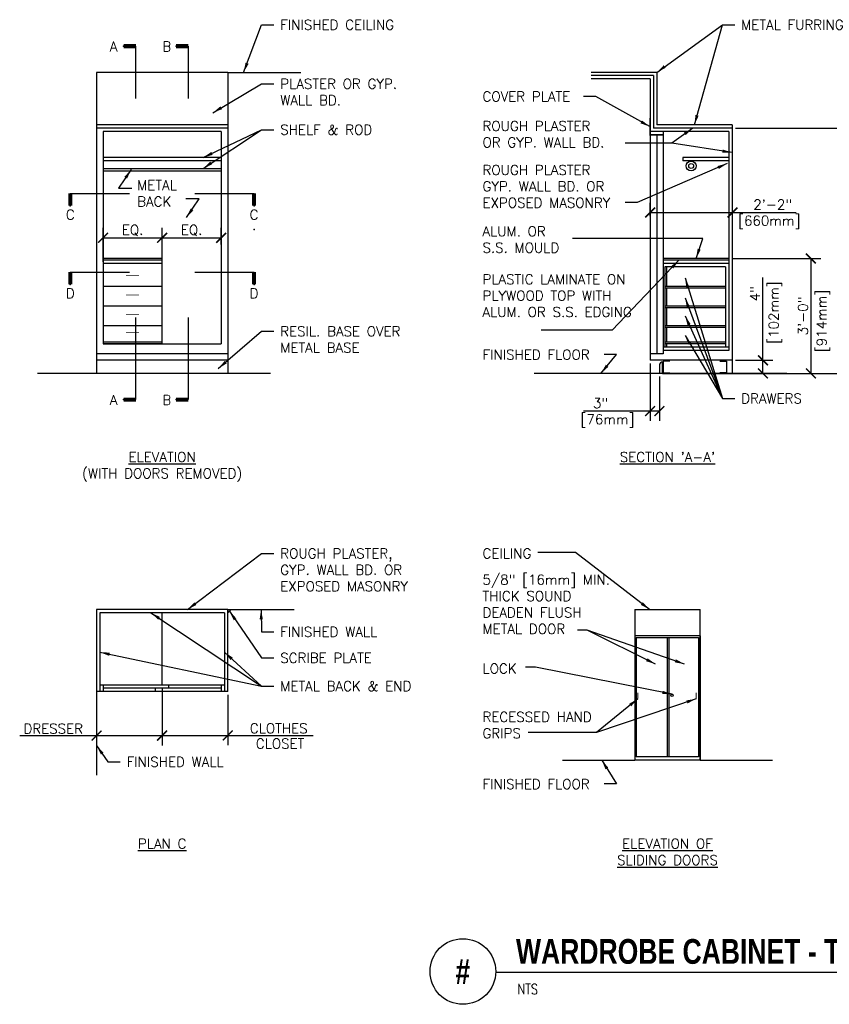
# Model space of a CAD drawing. Header units: inches. Extents: x 0.6 to 14.4, y 0.2 to 9.7.
# Tile 1 of 2: x 0.6 to 8.3, y 0.2 to 9.6. Entities that reach past the tile are written whole.
import ezdxf
from ezdxf.enums import TextEntityAlignment as Align

# ---------------------------------------------------------------- set-up
doc = ezdxf.new("R2010")
doc.units = ezdxf.units.IN
doc.header["$MEASUREMENT"] = 0
doc.header["$PDSIZE"] = -1
doc.layers.get('Defpoints').update_dxf_attribs({"color": 2})
for name, color, linetype in [('A-DETL-DIMS', 2, 'Continuous'), ('A-DETL-HEVY', 5, 'Continuous'), ('A-DETL-MEDM', 4, 'Continuous'), ('A-DETL-TEXT', 2, 'Continuous'), ('A-DETL-THIN', 2, 'Continuous')]:
    doc.layers.add(name, color=color, linetype=linetype)
doc.styles.add('BOLD', font='bold.shx', dxfattribs={"width": 0.9})
doc.styles.add('Romans', font='romans.shx')
doc.dimstyles.new('ARROW', dxfattribs={"dimtxt": 0.09375, "dimasz": 0.09375, "dimexe": 0.0625, "dimexo": 0.0625, "dimgap": 0.09375, "dimtad": 0, "dimdec": 4, "dimzin": 0, "dimdsep": 46, "dimlunit": 4, "dimtxsty": 'Romans', "dimcen": 0.09375, "dimadec": 0, "dimazin": 0, "dimtfac": 1, "dimtdec": 4, "dimtofl": 0, "dimtmove": 0, "dimatfit": 3, "dimfxl": 1, "dimfrac": 2, "dimtolj": 1, "dimtzin": 0, "dimarcsym": 0})
doc.dimstyles.new('VA-Dims', dxfattribs={"dimtxt": 0.09375, "dimasz": 0.09375, "dimexe": 0.09375, "dimexo": 0.03125, "dimgap": 0.02, "dimtad": 1, "dimdec": 5, "dimzin": 0, "dimdsep": 46, "dimlunit": 4, "dimtxsty": 'Romans', "dimblk": 'ARCHTICK', "dimcen": 0.09375, "dimclrd": 256, "dimclre": 256, "dimclrt": 256, "dimadec": 0, "dimazin": 0, "dimtfac": 1, "dimtdec": 5, "dimtofl": 0, "dimtmove": 0, "dimatfit": 3, "dimfxl": 1, "dimfrac": 2, "dimtolj": 1, "dimtzin": 0, "dimlwd": -1, "dimlwe": -1, "dimarcsym": 0})

# ---------------------------------------------------------------- blocks, each defined once
blk = doc.blocks.new('_ArchTick')
at = {"color": 0, "linetype": 'ByBlock', "const_width": 0.15}
blk.add_lwpolyline([(-0.5, -0.5), (0.5, 0.5)], dxfattribs=at)
blk = doc.blocks.new('*D11')
at = {"layer": 'A-DETL-DIMS'}
for p, q in [((1.927, 3.198), (1.927, 2.6556)), ((2.552, 3.1355), (2.552, 2.6556)), ((1.927, 2.7493), (2.552, 2.7493)), ((2.552, 2.7493), (3.3643, 2.7493))]:
    blk.add_line(p, q, dxfattribs=at)
at = {"layer": 'Defpoints', "color": 0}
for p in [(1.927, 3.2292), (2.552, 3.1667), (2.552, 2.7493)]:
    blk.add_point(p, dxfattribs=at)
at = {"layer": 'A-DETL-DIMS', "xscale": 0.09375, "yscale": 0.09375, "zscale": 0.09375, "rotation": 180}
blk.add_blockref('_ArchTick', (1.927, 2.7493), dxfattribs=at)
at = {"layer": 'A-DETL-DIMS', "xscale": 0.09375, "yscale": 0.09375, "zscale": 0.09375}
blk.add_blockref('_ArchTick', (2.552, 2.7493), dxfattribs=at)
at = {"layer": 'A-DETL-DIMS', "insert": (3.0051, 2.8162), "char_height": 0.09375, "attachment_point": 5, "style": 'Romans'}
blk.add_mtext('\\A1; CLOTHES ', dxfattribs=at)
blk = doc.blocks.new('*D12')
at = {"layer": 'A-DETL-DIMS'}
for p, q in [((1.927, 3.198), (1.927, 2.6528)), ((1.302, 3.1355), (1.302, 2.6528)), ((1.302, 2.7466), (0.5701, 2.7466)), ((1.927, 2.7466), (1.302, 2.7466))]:
    blk.add_line(p, q, dxfattribs=at)
at = {"layer": 'Defpoints', "color": 0}
for p in [(1.927, 3.2292), (1.302, 3.1667), (1.927, 2.7466)]:
    blk.add_point(p, dxfattribs=at)
at = {"layer": 'A-DETL-DIMS', "xscale": 0.09375, "yscale": 0.09375, "zscale": 0.09375, "rotation": 180}
blk.add_blockref('_ArchTick', (1.302, 2.7466), dxfattribs=at)
at = {"layer": 'A-DETL-DIMS', "xscale": 0.09375, "yscale": 0.09375, "zscale": 0.09375}
blk.add_blockref('_ArchTick', (1.927, 2.7466), dxfattribs=at)
at = {"layer": 'A-DETL-DIMS', "insert": (0.8892, 2.8134), "char_height": 0.09375, "attachment_point": 5, "style": 'Romans'}
blk.add_mtext('\\A1;DRESSER', dxfattribs=at)
blk = doc.blocks.new('*D19')
at = {"layer": 'A-DETL-DIMS'}
for p, q in [((6.5751, 7.6942), (6.5751, 7.8241)), ((7.3599, 7.6999), (7.3599, 7.8241)), ((6.5751, 7.7304), (7.3599, 7.7304)), ((7.3599, 7.7304), (7.9668, 7.7304))]:
    blk.add_line(p, q, dxfattribs=at)
at = {"layer": 'Defpoints', "color": 0}
for p in [(7.3599, 7.7304), (6.5751, 7.663), (7.3599, 7.6687)]:
    blk.add_point(p, dxfattribs=at)
at = {"layer": 'A-DETL-DIMS', "xscale": 0.09375, "yscale": 0.09375, "zscale": 0.09375, "rotation": 180}
blk.add_blockref('_ArchTick', (6.5751, 7.7304), dxfattribs=at)
at = {"layer": 'A-DETL-DIMS', "xscale": 0.09375, "yscale": 0.09375, "zscale": 0.09375}
blk.add_blockref('_ArchTick', (7.3599, 7.7304), dxfattribs=at)
at = {"layer": 'A-DETL-DIMS', "insert": (7.7102, 7.8062), "char_height": 0.09375, "attachment_point": 5, "style": 'Romans'}
blk.add_mtext('\\A1; 2\'-2"', dxfattribs=at)
blk = doc.blocks.new('*D20')
at = {"layer": 'A-DETL-DIMS'}
for p, q in [((6.5751, 6.2917), (6.5751, 5.7445)), ((6.6632, 6.1667), (6.6632, 5.7445)), ((6.5751, 5.8383), (5.9391, 5.8383)), ((6.6632, 5.8383), (6.5751, 5.8383))]:
    blk.add_line(p, q, dxfattribs=at)
at = {"layer": 'Defpoints', "color": 0}
for p in [(6.5751, 6.323), (6.6632, 6.198), (6.6632, 5.8383)]:
    blk.add_point(p, dxfattribs=at)
at = {"layer": 'A-DETL-DIMS', "xscale": 0.09375, "yscale": 0.09375, "zscale": 0.09375, "rotation": 180}
blk.add_blockref('_ArchTick', (6.5751, 5.8383), dxfattribs=at)
at = {"layer": 'A-DETL-DIMS', "xscale": 0.09375, "yscale": 0.09375, "zscale": 0.09375}
blk.add_blockref('_ArchTick', (6.6632, 5.8383), dxfattribs=at)
at = {"layer": 'A-DETL-DIMS', "insert": (6.0707, 5.9141), "char_height": 0.09375, "attachment_point": 5, "style": 'Romans'}
blk.add_mtext('\\A1; 3" ', dxfattribs=at)
blk = doc.blocks.new('*D21')
at = {"layer": 'A-DETL-DIMS'}
for p, q in [((7.6497, 6.323), (7.6497, 7.0414)), ((7.3876, 6.323), (7.7435, 6.323)), ((7.6497, 6.198), (7.6497, 6.323)), ((7.3876, 6.198), (7.7435, 6.198))]:
    blk.add_line(p, q, dxfattribs=at)
at = {"layer": 'Defpoints', "color": 0}
for p in [(7.3563, 6.323), (7.3563, 6.198), (7.6497, 6.198)]:
    blk.add_point(p, dxfattribs=at)
at = {"layer": 'A-DETL-DIMS', "xscale": 0.09375, "yscale": 0.09375, "zscale": 0.09375}
for p, rotation in [((7.6497, 6.323), 90), ((7.6497, 6.198), 270)]:
    blk.add_blockref('_ArchTick', p, dxfattribs=dict(at, rotation=rotation))
at = {"layer": 'A-DETL-DIMS', "insert": (7.5739, 6.9567), "char_height": 0.09375, "attachment_point": 5, "rotation": 90, "style": 'Romans'}
blk.add_mtext('\\A1;4"', dxfattribs=at)
blk = doc.blocks.new('*D22')
at = {"layer": 'A-DETL-DIMS'}
for p, q in [((7.3563, 7.2917), (8.2001, 7.2917)), ((8.1063, 7.2917), (8.1063, 6.198)), ((6.6945, 6.198), (8.2001, 6.198))]:
    blk.add_line(p, q, dxfattribs=at)
at = {"layer": 'Defpoints', "color": 0}
for p in [(7.3251, 7.2917), (6.6632, 6.198), (8.1063, 6.198)]:
    blk.add_point(p, dxfattribs=at)
at = {"layer": 'A-DETL-DIMS', "xscale": 0.09375, "yscale": 0.09375, "zscale": 0.09375}
for p, rotation in [((8.1063, 7.2917), 90), ((8.1063, 6.198), 270)]:
    blk.add_blockref('_ArchTick', p, dxfattribs=dict(at, rotation=rotation))
at = {"layer": 'A-DETL-DIMS', "insert": (8.0305, 6.7448), "char_height": 0.09375, "attachment_point": 5, "rotation": 90, "style": 'Romans'}
blk.add_mtext('\\A1;3\'-0"', dxfattribs=at)
blk = doc.blocks.new('*D23')
at = {"layer": 'A-DETL-DIMS'}
for p, q in [((7.3876, 8.5343), (8.7001, 8.5343)), ((8.6063, 8.5343), (8.6063, 6.198)), ((7.0145, 6.198), (8.7001, 6.198))]:
    blk.add_line(p, q, dxfattribs=at)
at = {"layer": 'Defpoints', "color": 0}
for p in [(7.3563, 8.5343), (6.9833, 6.198), (8.6063, 6.198)]:
    blk.add_point(p, dxfattribs=at)
at = {"layer": 'A-DETL-DIMS', "xscale": 0.09375, "yscale": 0.09375, "zscale": 0.09375}
for p, rotation in [((8.6063, 8.5343), 90), ((8.6063, 6.198), 270)]:
    blk.add_blockref('_ArchTick', p, dxfattribs=dict(at, rotation=rotation))
at = {"layer": 'A-DETL-DIMS', "insert": (8.5305, 7.3661), "char_height": 0.09375, "attachment_point": 5, "rotation": 90, "style": 'Romans'}
blk.add_mtext('\\A1;7\'-6"', dxfattribs=at)
blk = doc.blocks.new('*D24')
at = {"layer": 'A-DETL-DIMS'}
for p, q in [((1.927, 7.2601), (1.927, 7.5831)), ((2.4895, 7.4269), (2.4895, 7.5831)), ((1.927, 7.4894), (2.4895, 7.4894))]:
    blk.add_line(p, q, dxfattribs=at)
at = {"layer": 'Defpoints', "color": 0}
for p in [(2.4895, 7.4894), (2.4895, 7.3956), (1.927, 7.2289)]:
    blk.add_point(p, dxfattribs=at)
at = {"layer": 'A-DETL-DIMS', "xscale": 0.09375, "yscale": 0.09375, "zscale": 0.09375, "rotation": 180}
blk.add_blockref('_ArchTick', (1.927, 7.4894), dxfattribs=at)
at = {"layer": 'A-DETL-DIMS', "xscale": 0.09375, "yscale": 0.09375, "zscale": 0.09375}
blk.add_blockref('_ArchTick', (2.4895, 7.4894), dxfattribs=at)
at = {"layer": 'A-DETL-DIMS', "insert": (2.2083, 7.5607), "char_height": 0.09375, "attachment_point": 5, "style": 'Romans'}
blk.add_mtext('\\A1;EQ.', dxfattribs=at)
blk = doc.blocks.new('*D25')
at = {"layer": 'A-DETL-DIMS'}
for p, q in [((1.3645, 7.2601), (1.3645, 7.5831)), ((1.927, 7.2601), (1.927, 7.5831)), ((1.3645, 7.4894), (1.927, 7.4894))]:
    blk.add_line(p, q, dxfattribs=at)
at = {"layer": 'Defpoints', "color": 0}
for p in [(1.927, 7.4894), (1.3645, 7.2289), (1.927, 7.2289)]:
    blk.add_point(p, dxfattribs=at)
at = {"layer": 'A-DETL-DIMS', "xscale": 0.09375, "yscale": 0.09375, "zscale": 0.09375, "rotation": 180}
blk.add_blockref('_ArchTick', (1.3645, 7.4894), dxfattribs=at)
at = {"layer": 'A-DETL-DIMS', "xscale": 0.09375, "yscale": 0.09375, "zscale": 0.09375}
blk.add_blockref('_ArchTick', (1.927, 7.4894), dxfattribs=at)
at = {"layer": 'A-DETL-DIMS', "insert": (1.6458, 7.5607), "char_height": 0.09375, "attachment_point": 5, "style": 'Romans'}
blk.add_mtext('\\A1;EQ.', dxfattribs=at)

msp = doc.modelspace()

# ---------------------------------------------------------------- hatches: boundary and pattern name
at = {"layer": 'A-DETL-MEDM'}
h = msp.add_hatch(color=256, dxfattribs=at)
h.paths.add_polyline_path([(2.552015, 3.947959), (2.584436, 3.947959), (2.552141, 3.915664)], flags=16)
h.paths.add_polyline_path([(2.552015, 3.947959), (2.584436, 3.947959), (2.552141, 3.915664)])
h.paths.add_polyline_path([(2.552141, 3.915664), (2.552015, 3.947959)], flags=0)

# ---------------------------------------------------------------- linework, layer by layer
at = {"layer": 'A-DETL-DIMS'}
msp.add_line((7.649747, 6.956709), (7.649747, 7.112041), dxfattribs=at)
at = {"layer": 'A-DETL-HEVY', "const_width": 0.007812}
msp.add_lwpolyline([(6.572138, 8.629238), (6.572138, 8.467455), (6.701146, 8.467455)], dxfattribs=at)
at = {"layer": 'A-DETL-HEVY'}
for points in [[(6.762441, 6.315519), (6.699941, 6.315519), (6.699941, 6.201679), (6.762441, 6.201679)], [(7.240402, 6.315519), (7.302902, 6.315519), (7.302902, 6.201679), (7.240402, 6.201679)]]:
    msp.add_lwpolyline(points, dxfattribs=at)
at = {"layer": 'A-DETL-MEDM'}
for p, q in [((1.302015, 9.065519), (1.302015, 6.197959)), ((2.552015, 9.065519), (1.302015, 9.065519)), ((2.552015, 9.065519), (3.249134, 9.065519)), ((2.552015, 9.065519), (2.552015, 6.197959)), ((6.63757, 9.065519), (6.01257, 9.065519)), ((6.60632, 9.034269), (6.01257, 9.034269)), ((6.60632, 9.034269), (6.60632, 8.534269)), ((6.63757, 9.065519), (6.63757, 8.565519)), ((6.57507, 9.003019), (6.01257, 9.003019)), ((6.57507, 9.003019), (6.57507, 6.322959)), ((2.552015, 8.565519), (1.302015, 8.565519)), ((7.35632, 8.565519), (6.63757, 8.565519)), ((7.35632, 8.565519), (7.35632, 6.322959)), ((2.552015, 8.534269), (1.302015, 8.534269)), ((1.364515, 8.503019), (1.364515, 6.479209)), ((2.489515, 8.503019), (1.364515, 8.503019)), ((2.489515, 8.503019), (2.489515, 6.479209)), ((7.32507, 8.503019), (6.57507, 8.503019)), ((6.70007, 8.471769), (6.57507, 8.471769)), ((7.35632, 8.534269), (6.60632, 8.534269)), ((6.63757, 8.471769), (6.63757, 6.385459)), ((6.70007, 8.503019), (6.70007, 6.385459)), ((7.32507, 8.503019), (7.32507, 6.416709)), ((2.489515, 8.253019), (1.364515, 8.253019)), ((2.489515, 8.253019), (1.364515, 8.253019)), ((2.489515, 8.221769), (1.364515, 8.221769)), ((7.32507, 8.253019), (6.88757, 8.253019)), ((6.88757, 8.253019), (6.88757, 8.221769)), ((7.32507, 8.221769), (6.88757, 8.221769)), ((1.364515, 8.150582), (2.489515, 8.150582)), ((1.364515, 8.127145), (2.489515, 8.127145)), ((1.927015, 7.291709), (1.364515, 7.291709)), ((1.927015, 7.276084), (1.364515, 7.276084)), ((1.927015, 7.244834), (1.364515, 7.244834)), ((1.927015, 6.479209), (1.927015, 7.291709)), ((7.32507, 7.291709), (6.70007, 7.291709)), ((7.32507, 7.276084), (6.70007, 7.276084)), ((7.32507, 7.244834), (6.70007, 7.244834)), ((6.715695, 7.213584), (6.715695, 6.447959)), ((7.29382, 7.213584), (6.715695, 7.213584)), ((6.73132, 7.213584), (6.73132, 7.026084)), ((7.29382, 7.213584), (7.29382, 6.447959)), ((1.927015, 7.026084), (1.364515, 7.026084)), ((7.29382, 7.026084), (6.715695, 7.026084)), ((7.29382, 7.010459), (6.715695, 7.010459)), ((6.73132, 7.010459), (6.73132, 6.838584)), ((1.927015, 6.838584), (1.364515, 6.838584)), ((7.29382, 6.838584), (6.715695, 6.838584)), ((7.29382, 6.822959), (6.715695, 6.822959)), ((6.73132, 6.822959), (6.73132, 6.651084)), ((1.927015, 6.651084), (1.364515, 6.651084)), ((7.29382, 6.651084), (6.715695, 6.651084)), ((7.29382, 6.635459), (6.715695, 6.635459)), ((6.73132, 6.635459), (6.73132, 6.494834)), ((1.927015, 6.494834), (1.364515, 6.494834)), ((1.364515, 6.479209), (2.489515, 6.479209)), ((1.927015, 6.479209), (1.364515, 6.479209)), ((7.29382, 6.494834), (6.715695, 6.494834)), ((7.29382, 6.479209), (6.715695, 6.479209)), ((6.73132, 6.479209), (6.73132, 6.447959)), ((2.552015, 6.385459), (1.302015, 6.385459)), ((6.70007, 6.385459), (6.57507, 6.385459)), ((7.32507, 6.447959), (6.70007, 6.447959)), ((7.32507, 6.416709), (6.70007, 6.416709)), ((2.193298, 6.322959), (1.302015, 6.322959)), ((2.552015, 6.322959), (1.568298, 6.322959)), ((7.35632, 6.322959), (6.57507, 6.322959)), ((6.69435, 6.197959), (6.694482, 6.30622)), ((7.35632, 6.322959), (6.73132, 6.322959)), ((7.35632, 6.322959), (7.35632, 6.197959)), ((2.958134, 6.197959), (0.739983, 6.197959)), ((7.875811, 6.197959), (5.469758, 6.197959)), ((6.663232, 6.27497), (6.663232, 6.197959)), ((2.552015, 3.947959), (1.302015, 3.947959)), ((1.302015, 3.947959), (1.302015, 3.166709)), ((2.552015, 3.947959), (2.584436, 3.947959)), ((2.552141, 3.915664), (2.552015, 3.947959)), ((2.552015, 3.947959), (2.552141, 3.915664)), ((2.552015, 3.947959), (3.185281, 3.947959)), ((2.552015, 3.166709), (2.552015, 3.947959)), ((2.584436, 3.947959), (2.552141, 3.915664)), ((6.427902, 3.947959), (7.052902, 3.947959)), ((6.427902, 3.947959), (6.427902, 2.514179)), ((7.052902, 3.697959), (7.052902, 3.947959)), ((2.520765, 3.916709), (1.333265, 3.916709)), ((1.333265, 3.916709), (1.333265, 3.166709)), ((1.927015, 3.229209), (1.927015, 3.916709)), ((2.520765, 3.916709), (2.520765, 3.166709)), ((2.552015, 3.166709), (2.552015, 3.791709)), ((7.052902, 3.697959), (6.427902, 3.697959)), ((6.427902, 3.697959), (6.427902, 2.514179)), ((6.443527, 3.682334), (7.037277, 3.682334)), ((6.443527, 3.682334), (6.443527, 2.545429)), ((6.740402, 2.545429), (6.740402, 3.682334)), ((7.037277, 3.682334), (7.037277, 2.576321)), ((7.037277, 3.682334), (7.037277, 2.545429)), ((7.052902, 3.697959), (7.052902, 2.514179)), ((7.052902, 2.576321), (7.052902, 3.697959)), ((7.052902, 2.514179), (7.052902, 3.682334)), ((2.520765, 3.229209), (1.333265, 3.229209)), ((1.364515, 3.229209), (1.364515, 3.166709)), ((2.489515, 3.197959), (1.364515, 3.197959)), ((1.864515, 3.166709), (1.864515, 3.197959)), ((1.989515, 3.197959), (1.989515, 3.229209)), ((2.489515, 3.229209), (2.489515, 3.166709)), ((1.302015, 3.166709), (1.302015, 2.369435)), ((2.552015, 3.166709), (1.302015, 3.166709)), ((6.427902, 2.904804), (6.427902, 2.514179)), ((7.052902, 2.514179), (7.052902, 2.826679)), ((7.037277, 2.545429), (6.443527, 2.545429)), ((5.739236, 2.514179), (6.427902, 2.514179)), ((7.052902, 2.514179), (6.427902, 2.514179)), ((7.052902, 2.514179), (7.741569, 2.514179))]:
    msp.add_line(p, q, dxfattribs=at)
at = {"layer": 'A-DETL-MEDM', "const_width": 0.007812}
for points in [[(1.707459, 7.132223), (1.581808, 7.132223)], [(1.707459, 6.944723), (1.581808, 6.944723)], [(1.707459, 6.757223), (1.581808, 6.757223)], [(1.707459, 6.585348), (1.581808, 6.585348)], [(6.457686, 3.156263), (6.457686, 3.097863)], [(7.014059, 3.156263), (7.014059, 3.097863)]]:
    msp.add_lwpolyline(points, dxfattribs=at)
at = {"layer": 'A-DETL-MEDM'}
for centre, radius in [((6.965695, 8.17402), 0.046875), ((6.965695, 8.17402), 0.023438), ((6.784871, 3.129431), 0.011064)]:
    msp.add_circle(centre, radius, dxfattribs=at)
msp.add_arc((6.694482, 6.27497), 0.03125, 90, 180, dxfattribs=at)
for p in [(7.29382, 7.010459), (7.29382, 6.822959), (7.29382, 6.635459)]:
    msp.add_point(p, dxfattribs=at)
at = {"layer": 'A-DETL-TEXT'}
for p, q in [((1.677015, 8.815519), (1.677015, 9.315519)), ((2.177015, 8.815519), (2.177015, 9.315519)), ((1.052015, 7.912989), (1.614515, 7.912989)), ((2.239515, 7.912989), (2.802015, 7.912989)), ((1.052015, 7.162989), (1.614515, 7.162989)), ((2.239515, 7.162989), (2.802015, 7.162989)), ((1.677015, 5.947959), (1.677015, 6.729209)), ((2.177015, 5.947959), (2.177015, 6.729209)), ((5.103822, 0.495079), (10.695673, 0.495079))]:
    msp.add_line(p, q, dxfattribs=at)
at = {"layer": 'A-DETL-TEXT', "const_width": 0.03937}
for points in [[(1.677015, 9.315519), (1.558904, 9.315519)], [(2.177015, 9.315519), (2.058904, 9.315519)], [(1.052015, 7.912989), (1.052015, 7.794879)], [(2.802015, 7.912989), (2.802015, 7.794879)], [(1.052015, 7.162989), (1.052015, 7.044879)], [(2.802015, 7.162989), (2.802015, 7.044879)], [(1.677015, 5.947959), (1.558904, 5.947959)], [(2.177015, 5.947959), (2.058904, 5.947959)]]:
    msp.add_lwpolyline(points, dxfattribs=at)
at = {"layer": 'A-DETL-TEXT'}
msp.add_circle((4.791322, 0.5), 0.3125, dxfattribs=at)
for p in [(1.558904, 9.315519), (1.558904, 9.315519), (2.058904, 9.315519), (2.058904, 9.315519), (1.052015, 7.794879), (1.052015, 7.794879), (2.802015, 7.794879), (2.802015, 7.794879), (2.802015, 7.569239), (2.802015, 7.569239), (1.052015, 7.044879), (1.052015, 7.044879), (2.802015, 7.044879), (2.802015, 7.044879), (1.558904, 5.947959), (1.558904, 5.947959), (2.058904, 5.947959), (2.058904, 5.947959)]:
    msp.add_point(p, dxfattribs=at)
at = {"layer": 'A-DETL-THIN'}
msp.add_line((6.756027, 2.545429), (6.756027, 3.682334), dxfattribs=at)

# ---------------------------------------------------------------- texts
at = {"layer": 'A-DETL-DIMS', "insert": (6.763156, 8.345521), "char_height": 0.09375, "attachment_point": 9, "style": 'Romans'}
msp.add_mtext('\\A1;', dxfattribs=at)
at = {"layer": 'A-DETL-TEXT', "width": 0.8}
for s, height, style, p in [('WARDROBE CABINET - TYPE 5A', 0.23622047, 'BOLD', (5.297488, 0.573171)), ('NTS', 0.0984252, 'Romans', (5.311394, 0.283361))]:
    msp.add_text(s, height=height, dxfattribs=dict(at, style=style)).set_placement(p)
at = {"layer": 'A-DETL-TEXT', "style": 'BOLD', "width": 0.8}
msp.add_text('#', height=0.23622, dxfattribs=at).set_placement((4.791322, 0.5), align=Align.MIDDLE)
at = {"layer": 'A-DETL-TEXT', "char_height": 0.09375, "style": 'Romans'}
for s, insert, width, attachment_point in [('FINISHED CEILING', (3.052015, 9.565519), 1.35714286, 1), ('METAL FURRING', (7.442308, 9.565519), 1.05716472, 1), ('A', (1.42883, 9.358572), 0.25, 1), ('B', (1.92883, 9.358572), 0.25, 1), ('PLASTER OR GYP. WALL BD.', (3.052015, 9.003019), 1.35714286, 1), ('COVER PLATE', (4.97838, 8.882444), 0.94966234, 1), ('SHELF & ROD', (3.052015, 8.565519), 1.35714286, 1), ('ROUGH PLASTER OR GYP. WALL BD.', (4.97838, 8.601194), 1.33804617, 1), ('ROUGH PLASTER GYP. WALL BD. OR EXPOSED MASONRY', (4.97838, 8.182522), 1.43511485, 1), ('METAL BACK', (1.689134, 8.038118), 0.39732143, 1), ('C', (1.052015, 7.756739), 0.1121, 2), ('C', (2.802015, 7.756739), 0.1121, 2), ('[660mm]', (7.710211, 7.699148), 1.8999, 2), ('ALUM. OR S.S. MOULD', (4.97838, 7.597677), 0.93833258, 1), ('PLASTIC LAMINATE ON PLYWOOD TOP WITH ALUM. OR S.S. EDGING', (4.97838, 7.14134), 1.57338987, 1), ('D', (1.052015, 7.006739), 0.1121, 2), ('D', (2.802015, 7.006739), 0.1121, 2), ('RESIL. BASE OVER METAL BASE', (3.052015, 6.645784), 1.35714286, 1), ('FINISHED FLOOR', (4.97838, 6.42364), 1.18235241, 1), ('DRAWERS', (7.442308, 6.005808), 0.9322, 1), ('A', (1.42883, 5.991012), 0.25, 1), ('B', (1.92883, 5.991012), 0.25, 1), ('[76mm]', (6.169494, 5.807034), 1.8999, 2), ('{\\LELEVATION\\P}(WITH DOORS REMOVED)', (1.927015, 5.447959), 1.7161, 2), ("{\\LSECTION 'A-A'}", (6.740402, 5.447959), 1.0313, 2), ('ROUGH PLASTER, GYP. WALL BD. OR EXPOSED MASONRY', (3.052015, 4.529308), 1.35714286, 1), ('CEILING', (4.97838, 4.529308), 0.49107143, 1), ('5/8" [16mm] MIN. THICK SOUND DEADEN FLUSH METAL DOOR ', (4.97838, 4.279308), 1.32732512, 1), ('FINISHED WALL', (3.052015, 3.782198), 1.35714286, 1), ('SCRIBE PLATE', (3.052015, 3.534423), 1.35714286, 1), ('LOCK', (4.97838, 3.433017), 1.3273, 1), ('METAL BACK & END', (3.052015, 3.265663), 1.35714286, 1), ('RECESSED HAND GRIPS', (4.97838, 2.972379), 1.3273, 1), ('CLOSET', (3.050311, 2.71808), 0.51834152, 2), ('FINISHED WALL', (1.588873, 2.543898), 1.23534397, 1), ('FINISHED FLOOR', (4.97838, 2.331829), 1.18235241, 1), ('{\\LPLAN C}', (1.927015, 1.764179), 0.5364, 2), ('{\\LELEVATION OF SLIDING DOORS}', (6.740402, 1.764179), 1.09, 2)]:
    msp.add_mtext(s, dxfattribs=dict(at, insert=insert, width=width, attachment_point=attachment_point))
at = {"layer": 'A-DETL-TEXT', "char_height": 0.09375, "width": 1.8999, "attachment_point": 2, "rotation": 90, "style": 'Romans'}
for s, insert in [('[102mm]', (7.705117, 6.777111)), ('[914mm]', (8.16169, 6.696843))]:
    msp.add_mtext(s, dxfattribs=dict(at, insert=insert))

# ---------------------------------------------------------------- dimensions: what is measured, and where the dimension line sits
at = {"layer": 'A-DETL-DIMS'}
for base, p1, p2, text, picture, middle in [((8.60632, 6.197959), (7.35632, 8.534269), (6.983282, 6.197959), '7\'-6"', '*D23', (8.530516, 7.366114)), ((8.10632, 6.197959), (7.32507, 7.291709), (6.663232, 6.197959), '3\'-0"', '*D22', (8.030516, 6.744834))]:
    dim = msp.add_linear_dim(base=base, p1=p1, p2=p2, angle=90, text=text, dimstyle='VA-Dims', override={"dimpost": '\\X'}, dxfattribs=at)
    dim.commit()
    dim.dimension.update_dxf_attribs({"geometry": picture, "text_midpoint": middle})
for base, p1, p2, text, picture, middle in [((7.359854, 7.730398), (6.57507, 7.662989), (7.359854, 7.668685), ' 2\'-2"', '*D19', (7.710211, 7.730398)), ((6.663232, 5.838284), (6.57507, 6.322959), (6.663232, 6.197959), ' 3" ', '*D20', (6.070695, 5.838284)), ((1.927015, 2.746554), (1.302015, 3.166709), (1.927015, 3.229209), 'DRESSER', '*D12', (0.889157, 2.746554))]:
    dim = msp.add_linear_dim(base=base, p1=p1, p2=p2, text=text, dimstyle='VA-Dims', override={"dimpost": '\\X'}, dxfattribs=at)
    dim.commit()
    dim.dimension.update_dxf_attribs({"geometry": picture, "text_midpoint": middle, "dimtype": 160})
for base, p1, p2, text, picture, middle in [((1.927015, 7.489371), (1.364515, 7.228876), (1.927015, 7.228876), 'EQ.', '*D25', (1.645765, 7.56071)), ((2.489515, 7.489371), (1.927015, 7.228876), (2.489515, 7.395621), 'EQ.', '*D24', (2.208265, 7.56071)), ((2.552015, 2.74933), (1.927015, 3.229209), (2.552015, 3.166709), ' CLOTHES ', '*D11', (3.00505, 2.816205))]:
    dim = msp.add_linear_dim(base=base, p1=p1, p2=p2, text=text, dimstyle='VA-Dims', override={"dimpost": '\\X'}, dxfattribs=at)
    dim.commit()
    dim.dimension.update_dxf_attribs({"geometry": picture, "text_midpoint": middle})
dim = msp.add_linear_dim(base=(7.649747, 6.197959), p1=(7.35632, 6.322959), p2=(7.35632, 6.197959), angle=90, text='4"', dimstyle='VA-Dims', override={"dimpost": '\\X'}, dxfattribs=at)
dim.commit()
dim.dimension.update_dxf_attribs({"geometry": '*D21', "text_midpoint": (7.649747, 6.956709), "dimtype": 160})

# ---------------------------------------------------------------- leaders
msp.add_leader([(7.35632, 8.300641), (6.783156, 8.392396)], dimstyle='VA-Dims', override={"dimgap": 0.02, "dimtad": 0}, dxfattribs=at)
at = {"layer": 'A-DETL-TEXT'}
for points in [[(2.702892, 9.064819), (2.874005, 9.518342), (2.99017, 9.518342)], [(6.63757, 9.065519), (7.264298, 9.518342), (7.380463, 9.518342)], [(6.996945, 8.565519), (7.264298, 9.518342), (7.380463, 9.518342)], [(2.409398, 8.680433), (2.874005, 8.955842), (2.99017, 8.955842)], [(6.572138, 8.548347), (6.056569, 8.835266), (5.940404, 8.835266)], [(2.316849, 8.253019), (2.874005, 8.518342), (2.99017, 8.518342)], [(2.316849, 8.150582), (2.874005, 8.518342), (2.99017, 8.518342)], [(6.98132, 8.534269), (6.783156, 8.392396), (6.336793, 8.392396)], [(7.3097, 8.196759), (6.452958, 7.824863), (6.336793, 7.824863)], [(1.632736, 8.139775), (1.512613, 7.962701), (1.638456, 7.962701)], [(2.158988, 7.682809), (2.27911, 7.859884), (2.153267, 7.859884)], [(7.01257, 7.291709), (7.075999, 7.482392), (5.83704, 7.482392)], [(6.850035, 7.276084), (6.214738, 6.611023), (5.536934, 6.611023)], [(6.9076, 7.107224), (7.264298, 5.95863), (7.380463, 5.95863)], [(6.9076, 6.916845), (7.264298, 5.95863), (7.380463, 5.95863)], [(6.9076, 6.747047), (7.264298, 5.95863), (7.380463, 5.95863)], [(2.461426, 6.243586), (2.874005, 6.598606), (2.99017, 6.598606)], [(6.9076, 6.557481), (7.264298, 5.95863), (7.380463, 5.95863)], [(6.106522, 6.197959), (6.253678, 6.379165), (6.137513, 6.379165)], [(2.169023, 3.947959), (2.874005, 4.48213), (2.99017, 4.48213)], [(6.570237, 3.947959), (5.864374, 4.492284), (5.506333, 4.492284)], [(2.868648, 3.947959), (2.874005, 3.73502), (2.99017, 3.73502)], [(1.819758, 3.916709), (2.874005, 3.218486), (2.99017, 3.218486)], [(2.568288, 3.931812), (2.874005, 3.487246), (2.99017, 3.487246)], [(6.626788, 3.428435), (5.975928, 3.753198), (5.88191, 3.753198)], [(6.903677, 3.428435), (5.975928, 3.753198), (5.88191, 3.753198)], [(1.333265, 3.541709), (2.874005, 3.218486), (2.99017, 3.218486)], [(2.520765, 3.541709), (2.874005, 3.218486), (2.99017, 3.218486)], [(6.784871, 3.140495), (5.48258, 3.397695), (5.388562, 3.397695)], [(6.457686, 3.097863), (6.065658, 2.778105), (5.414332, 2.778105)], [(7.014059, 3.097863), (6.065658, 2.778105), (5.414332, 2.778105)], [(1.302015, 2.652804), (1.410864, 2.496721), (1.527029, 2.496721)], [(6.113786, 2.514179), (6.253678, 2.287354), (6.137513, 2.287354)]]:
    msp.add_leader(points, dimstyle='ARROW', dxfattribs=at)

doc.saveas('drawing.dxf')
